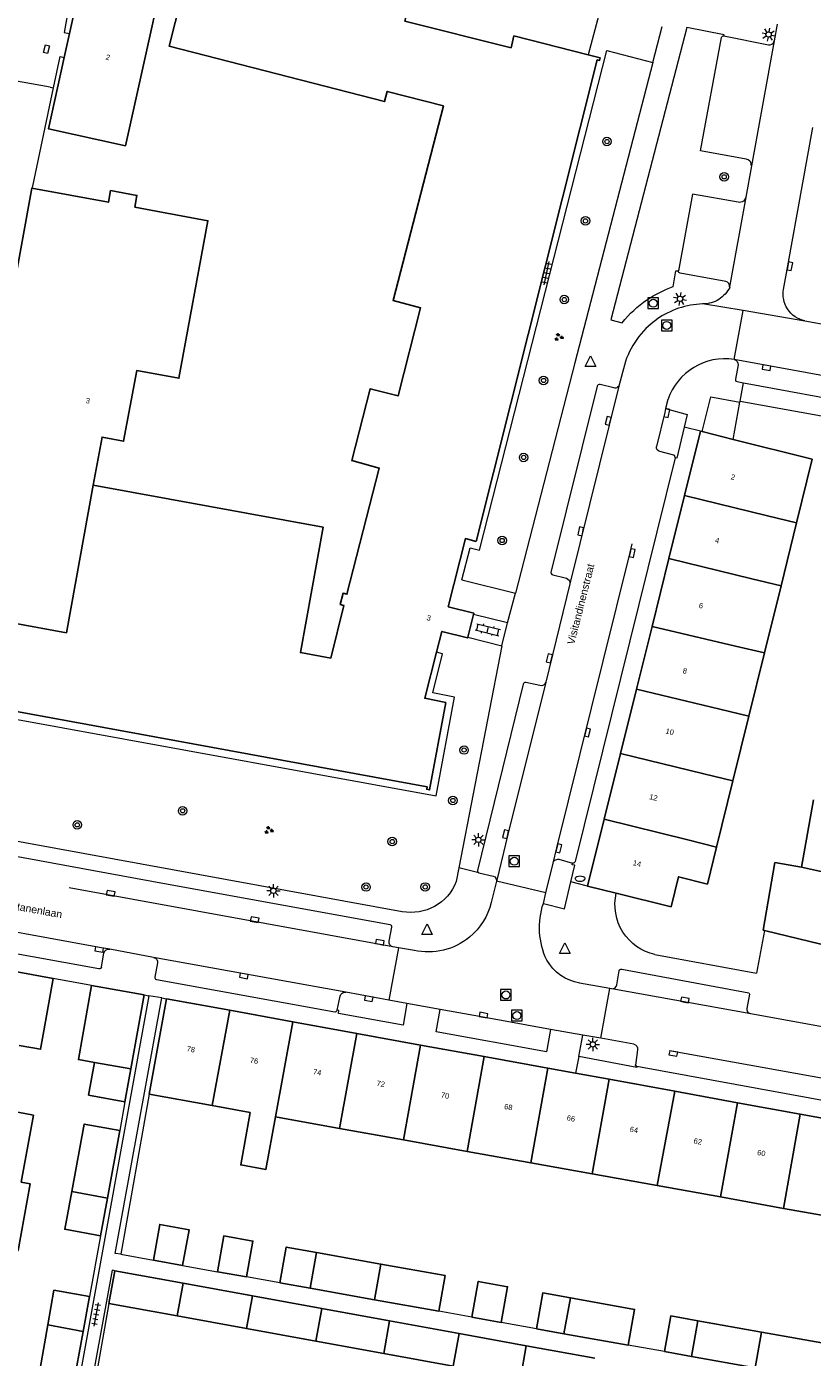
# Model space of a CAD drawing. Extents: x 131101 to 132041, y 397511 to 398853.
# Tile 78 of 80: x 131699 to 131773, y 398522 to 398647. Entities that reach past the tile are written whole.
import ezdxf
from ezdxf.enums import TextEntityAlignment as Align

# ---------------------------------------------------------------- set-up
doc = ezdxf.new("R2010")
doc.units = 0
doc.linetypes.add('DGN Style 2', pattern=[51.514866, 30.90892, -20.605946])
doc.layers.add('_vervallen situatie', color=250, linetype='Continuous', lineweight=9, plot=False)
for name, color, linetype, lineweight in [('gg-afsc-erfafscheiding', 250, 'Continuous', 9), ('gg-afsc-hekwerk', 250, 'Continuous', 9), ('gg-afsc-muur', 250, 'Continuous', 9), ('gg-bbg-bijgebouw', 10, 'Continuous', 25), ('gg-bbg-gedigitaliseerde bebouwing', 10, 'Continuous', 25), ('gg-bbg-gedigitaliseerde bijgebouw', 10, 'Continuous', 25), ('gg-bbg-hoofdgebouw', 10, 'Continuous', 25), ('gg-bbg-luifel en loopbrug', 10, 'DGN Style 2', 25), ('gg-bbg-tussenscheiding', 10, 'Continuous', 25), ('gg-knt-verharding', 250, 'Continuous', 9), ('gg-knt-verharding nz', 250, 'DGN Style 2', 9), ('gt-grn-weggrens', 250, 'Continuous', 9), ('gt-symb-boom', 250, 'Continuous', 9), ('gt-symb-brandkraan', 250, 'Continuous', 9), ('gt-symb-groenvak', 250, 'Continuous', 9), ('gt-symb-klinker verharding', 250, 'Continuous', 9), ('gt-symb-kolk', 250, 'Continuous', 9), ('gt-symb-kolk center center', 250, 'Continuous', 9), ('gt-symb-lichtmast', 250, 'Continuous', 9), ('gt-symb-rioolschacht', 250, 'Continuous', 9), ('gt-symb-tegel verharding', 250, 'Continuous', 9), ('gt-symb-waterafsluiter', 250, 'Continuous', 9), ('X-AL-huisnummers', 2, 'Continuous', 25), ('X-AL-straatnaam', 3, 'Continuous', 35)]:
    doc.layers.add(name, color=color, linetype=linetype, lineweight=lineweight)
doc.styles.add('CS Annotative', font='arial.ttf')

# ---------------------------------------------------------------- blocks, each defined once
blk = doc.blocks.new('gt0-LMAST')
at = {"layer": 'gt-symb-lichtmast'}
for p, q in [((-0.18, 0.17), (-0.45, 0.44)), ((-0.01, 0.25), (-0.01, 0.62)), ((0.17, 0.17), (0.44, 0.44)), ((-0.26, 0), (-0.63, 0)), ((-0.18, -0.18), (-0.45, -0.45)), ((-0.01, -0.25), (-0.01, -0.63)), ((0.44, -0.45), (0.17, -0.18)), ((0.24, 0), (0.62, 0))]:
    blk.add_line(p, q, dxfattribs=at)
blk.add_circle((-0.01, 0), 0.25, dxfattribs=at)
blk = doc.blocks.new('gt0-KOLK')
at = {"layer": 'gt-symb-kolk', "flags": 128}
blk.add_lwpolyline([(0, 0), (0.38, 0), (0.38, 0.4), (-0.38, 0.4), (-0.38, 0), (0, 0)], dxfattribs=at)
blk = doc.blocks.new('gt0-RS')
at = {"layer": 'gt-symb-rioolschacht', "flags": 128}
blk.add_lwpolyline([(-0.5, -0.5), (0.5, -0.5), (0.5, 0.5), (-0.5, 0.5), (-0.5, -0.5)], close=True, dxfattribs=at)
at = {"layer": 'gt-symb-rioolschacht'}
blk.add_circle((0, 0), 0.375, dxfattribs=at)
blk = doc.blocks.new('gt0-BOOM')
at = {"layer": 'gt-symb-boom'}
for radius in [0.4, 0.2]:
    blk.add_circle((0, 0), radius, dxfattribs=at)
blk = doc.blocks.new('gt0-WAFSL')
at = {"layer": 'gt-symb-waterafsluiter'}
for p, q in [((-0.5, -0.33), (0, 0.67)), ((0, 0.67), (0.5, -0.33)), ((0.5, -0.33), (-0.5, -0.33))]:
    blk.add_line(p, q, dxfattribs=at)
blk = doc.blocks.new('gt0-GRVAK')
at = {"layer": 'gt-symb-groenvak'}
for p, q in [((-0.11, 0.19), (-0.23, 0.24)), ((-0.18, 0.15), (0.09, 0.15)), ((-0.09, 0.21), (-0.16, 0.32)), ((-0.05, 0.21), (-0.05, 0.39)), ((0, 0.21), (0.06, 0.32)), ((0.02, 0.19), (0.13, 0.24)), ((0.26, -0.05), (0.2, 0.06)), ((0.3, -0.05), (0.3, 0.13)), ((0.35, -0.05), (0.41, 0.06)), ((-0.24, -0.23), (-0.36, -0.18)), ((-0.32, -0.26), (-0.05, -0.26)), ((-0.23, -0.21), (-0.29, -0.09)), ((-0.18, -0.2), (-0.18, -0.02)), ((-0.14, -0.21), (-0.07, -0.09)), ((-0.12, -0.23), (0, -0.18)), ((0.24, -0.07), (0.12, -0.02)), ((0.17, -0.11), (0.44, -0.11)), ((0.37, -0.07), (0.49, -0.02))]:
    blk.add_line(p, q, dxfattribs=at)
blk = doc.blocks.new('gt0-TEG1')
at = {"layer": 'gt-symb-tegel verharding'}
for p, q in [((-1.12, 0), (1.12, 0)), ((-0.9, -0.25), (-0.9, 0.25)), ((-0.45, -0.25), (-0.45, 0.25)), ((0, -0.25), (0, 0.25)), ((0.45, -0.25), (0.45, 0.25)), ((0.9, -0.25), (0.9, 0.25))]:
    blk.add_line(p, q, dxfattribs=at)
blk = doc.blocks.new('gt0-KL1')
at = {"layer": 'gt-symb-klinker verharding'}
for p, q in [((-1.15, 0.3), (1.15, 0.3)), ((-1, -0.3), (-1, 0.3)), ((-0.5, 0.3), (-0.5, 0.45)), ((0, -0.3), (0, 0.3)), ((0.5, 0.3), (0.5, 0.45)), ((1, -0.3), (1, 0.3)), ((-1.15, -0.3), (1.15, -0.3)), ((-0.5, -0.45), (-0.5, -0.3)), ((0.5, -0.45), (0.5, -0.3))]:
    blk.add_line(p, q, dxfattribs=at)
blk = doc.blocks.new('gt0-KOLKCC')
at = {"layer": 'gt-symb-kolk center center', "flags": 128}
blk.add_lwpolyline([(-0.38, 0.2), (0.38, 0.2), (0.38, -0.2), (-0.38, -0.2), (-0.38, 0.2)], close=True, dxfattribs=at)
blk = doc.blocks.new('gt0-BR')
at = {"layer": 'gt-symb-brandkraan', "extrusion": (0, 0, -1)}
for centre, radius, start, end in [((0.24, 0), 0.206, 287.5669, 72.4331), ((-0.6, -2.66), 3, 72.4331, 73.108), ((0, -0.69), 0.938, 73.108, 106.892), ((0.6, -2.66), 3, 106.892, 107.5669), ((-0.24, 0), 0.206, 107.5669, 252.433), ((-0.6, 2.66), 3, 286.892, 287.5669), ((0.6, 2.66), 3, 252.433, 253.1079)]:
    blk.add_arc(centre, radius, start, end, dxfattribs=at)
at = {"layer": 'gt-symb-brandkraan'}
blk.add_arc((0, 0.69), 0.938, 253.108, 286.8921, dxfattribs=at)
blk = doc.blocks.new('_vervallen situatie')
at = {"layer": 'gg-knt-verharding nz'}
blk.add_line((131700.94, 398641.73), (131697.44, 398642.37), dxfattribs=at)
at = {"layer": 'gt-symb-brandkraan'}
blk.add_blockref('gt0-BR', (131750.72, 398567.39), dxfattribs=at)
at = {"layer": 'gt-symb-kolk center center', "rotation": 255.6442150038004}
blk.add_blockref('gt0-KOLKCC', (131700.58, 398645.3), dxfattribs=at)

msp = doc.modelspace()

# ---------------------------------------------------------------- linework, layer by layer
at = {"layer": 'gg-afsc-erfafscheiding'}
for p, q in [((131707.95, 398546.42), (131707.48, 398543.72)), ((131710.23, 398547.13), (131707.58, 398532.1)), ((131705.65, 398533.85), (131704.62, 398528.14)), ((131707.58, 398532.1), (131707.04, 398532.19)), ((131707.58, 398532.1), (131710.63, 398531.55)), ((131713.38, 398531.05), (131716.64, 398530.47)), ((131707, 398530.55), (131706.75, 398530.6)), ((131722.51, 398529.42), (131719.39, 398529.98)), ((131706.44, 398527.48), (131704.07, 398513.9)), ((131740.56, 398526.19), (131737.44, 398526.75)), ((131746.62, 398525.11), (131743.31, 398525.7)), ((131758.64, 398522.96), (131755.24, 398523.57))]:
    msp.add_line(p, q, dxfattribs=at)
at = {"layer": 'gg-afsc-hekwerk'}
for p, q in [((131752.48, 398648.52), (131751.48, 398644.78)), ((131699.32, 398632.43), (131701.25, 398641.67))]:
    msp.add_line(p, q, dxfattribs=at)
at = {"layer": 'gg-afsc-hekwerk', "flags": 128}
for points in [[(131705.1, 398662.84), (131702.25, 398646.88), (131702.76, 398646.77)], [(131701.25, 398641.67), (131701.86, 398644.6), (131702.26, 398644.52)]]:
    msp.add_lwpolyline(points, dxfattribs=at)
at = {"layer": 'gg-afsc-muur'}
for p, q in [((131765.09, 398608.65), (131765.73, 398612.13)), ((131765.73, 398612.13), (131765.75, 398612.23)), ((131765.75, 398612.23), (131777.98, 398610.02)), ((131768.05, 398562.53), (131767.3, 398558.5)), ((131757.76, 398560.25), (131767.3, 398558.5)), ((131704.83, 398557.36), (131701.23, 398558.01))]:
    msp.add_line(p, q, dxfattribs=at)
at = {"layer": 'gg-afsc-muur', "extrusion": (0, 0, -1)}
msp.add_arc((-131758.79, 398564.93), 4.79, 282.4605, 13.1064, dxfattribs=at)
at = {"layer": 'gg-bbg-bijgebouw'}
for p, q in [((131768.05, 398562.53), (131767.93, 398562.56)), ((131773.35, 398561.24), (131768.05, 398562.53)), ((131709.78, 398556.46), (131704.83, 398557.36)), ((131708.51, 398549.51), (131709.78, 398556.46)), ((131707.95, 398546.42), (131708.51, 398549.51)), ((131706.31, 398537.39), (131707.48, 398543.72)), ((131705.65, 398533.85), (131706.31, 398537.39)), ((131704.02, 398524.86), (131704.62, 398528.14)), ((131702.9, 398518.69), (131704.02, 398524.86))]:
    msp.add_line(p, q, dxfattribs=at)
at = {"layer": 'gg-bbg-bijgebouw', "flags": 128}
for points in [[(131699.21, 398632.23), (131695.29, 398610.82), (131695.56, 398610.76), (131692.22, 398592.36)], [(131699.21, 398632.23), (131706.4, 398630.92), (131706.61, 398632.02), (131709.09, 398631.57), (131708.9, 398630.47), (131715.76, 398629.19), (131713.03, 398614.39), (131709.07, 398615.11), (131707.83, 398608.47), (131705.81, 398608.87), (131704.98, 398604.36)]]:
    msp.add_lwpolyline(points, dxfattribs=at)
at = {"layer": 'gg-bbg-gedigitaliseerde bebouwing'}
for p, q in [((131771.06, 398600.82), (131772.53, 398606.78)), ((131769.6, 398594.89), (131771.06, 398600.82)), ((131768.05, 398588.6), (131769.6, 398594.89)), ((131766.58, 398582.66), (131768.05, 398588.6)), ((131765.08, 398576.58), (131766.58, 398582.66)), ((131763.55, 398570.36), (131765.08, 398576.58)), ((131762.69, 398566.87), (131763.55, 398570.36)), ((131701.23, 398558.01), (131700.33, 398553.09)), ((131711.86, 398556.1), (131710.23, 398547.13)), ((131710.23, 398547.13), (131716.16, 398546.07)), ((131716.16, 398546.07), (131719.74, 398545.42)), ((131722.1, 398545), (131728.11, 398543.92)), ((131728.11, 398543.92), (131734.12, 398542.84)), ((131734.12, 398542.84), (131740.1, 398541.77)), ((131740.1, 398541.77), (131746.08, 398540.69)), ((131746.08, 398540.69), (131751.87, 398539.65)), ((131751.87, 398539.65), (131757.98, 398538.55)), ((131757.98, 398538.55), (131763.91, 398537.49)), ((131763.91, 398537.49), (131769.83, 398536.42)), ((131769.83, 398536.42), (131775.93, 398535.33))]:
    msp.add_line(p, q, dxfattribs=at)
at = {"layer": 'gg-bbg-gedigitaliseerde bebouwing', "flags": 128}
for points in [[(131700.33, 398553.09), (131700.03, 398551.37), (131698.01, 398551.73)], [(131719.74, 398545.42), (131718.84, 398540.5), (131721.2, 398540.07), (131722.1, 398545)], [(131693.98, 398533.17), (131697.92, 398532.45), (131699.05, 398538.73), (131698.21, 398538.88)]]:
    msp.add_lwpolyline(points, dxfattribs=at)
at = {"layer": 'gg-bbg-gedigitaliseerde bijgebouw'}
for p, q in [((131772.64, 398574.78), (131771.54, 398568.46)), ((131704.54, 398547.05), (131705.09, 398550.12)), ((131707.95, 398546.42), (131704.54, 398547.05)), ((131713.38, 398531.05), (131710.63, 398531.55)), ((131725.97, 398532.27), (131732.01, 398531.19)), ((131707, 398530.55), (131706.44, 398527.48)), ((131713.42, 398529.38), (131707, 398530.55)), ((131719.39, 398529.98), (131716.64, 398530.47)), ((131700.71, 398525.47), (131701.29, 398528.73)), ((131701.29, 398528.73), (131704.62, 398528.14)), ((131713.42, 398529.38), (131719.95, 398528.2)), ((131725.35, 398528.91), (131722.51, 398529.42)), ((131731.4, 398527.83), (131725.35, 398528.91)), ((131712.86, 398526.32), (131706.44, 398527.48)), ((131719.95, 398528.2), (131726.45, 398527.01)), ((131737.44, 398526.75), (131731.4, 398527.83)), ((131719.39, 398525.13), (131712.86, 398526.32)), ((131732.83, 398525.85), (131726.45, 398527.01)), ((131743.31, 398525.7), (131740.56, 398526.19)), ((131700.71, 398525.47), (131699.61, 398519.28)), ((131725.89, 398523.94), (131719.39, 398525.13)), ((131732.83, 398525.85), (131739.36, 398524.66)), ((131749.21, 398524.64), (131746.62, 398525.11)), ((131761.8, 398525.86), (131767.77, 398524.79)), ((131732.27, 398522.78), (131725.89, 398523.94)), ((131739.36, 398524.66), (131745.66, 398523.52)), ((131755.24, 398523.57), (131749.21, 398524.64)), ((131738.81, 398521.59), (131732.27, 398522.78)), ((131752.11, 398522.34), (131745.66, 398523.52)), ((131761.19, 398522.5), (131758.64, 398522.96)), ((131767.18, 398521.43), (131761.19, 398522.5))]:
    msp.add_line(p, q, dxfattribs=at)
at = {"layer": 'gg-bbg-gedigitaliseerde bijgebouw', "flags": 128}
for points in [[(131767.93, 398562.56), (131769.03, 398568.89), (131771.54, 398568.46)], [(131704.83, 398557.36), (131703.58, 398550.4), (131705.09, 398550.12)], [(131707.48, 398543.72), (131704.13, 398544.34), (131702.96, 398538)], [(131702.96, 398538), (131702.3, 398534.45), (131705.65, 398533.85)], [(131710.63, 398531.55), (131711.23, 398534.91), (131713.98, 398534.41), (131713.38, 398531.05)], [(131716.64, 398530.47), (131717.24, 398533.83), (131719.99, 398533.34), (131719.39, 398529.98)], [(131725.97, 398532.27), (131723.11, 398532.78), (131722.51, 398529.42)], [(131732.01, 398531.19), (131738.04, 398530.11), (131737.44, 398526.75)], [(131740.56, 398526.19), (131741.16, 398529.55), (131743.91, 398529.06), (131743.31, 398525.7)], [(131746.62, 398525.11), (131747.22, 398528.47), (131749.81, 398528.01)], [(131749.81, 398528.01), (131755.85, 398526.93), (131755.24, 398523.57)], [(131758.64, 398522.96), (131759.24, 398526.32), (131761.8, 398525.86)], [(131767.77, 398524.79), (131773.98, 398523.68), (131773.38, 398520.32)]]:
    msp.add_lwpolyline(points, dxfattribs=at)
at = {"layer": 'gg-bbg-hoofdgebouw'}
for p, q in [((131702.26, 398644.52), (131702.76, 398646.77)), ((131751.48, 398644.78), (131744.51, 398646.56)), ((131762.04, 398609.42), (131760.54, 398603.37)), ((131762.19, 398609.38), (131762.04, 398609.42)), ((131765.09, 398608.65), (131762.19, 398609.38)), ((131772.53, 398606.78), (131765.09, 398608.65)), ((131760.54, 398603.37), (131759.07, 398597.45)), ((131759.07, 398597.45), (131757.48, 398591.07)), ((131740.18, 398590.07), (131740.72, 398592.2)), ((131757.48, 398591.07), (131756.02, 398585.2)), ((131756.02, 398585.2), (131754.52, 398579.15)), ((131754.52, 398579.15), (131752.99, 398572.96)), ((131752.99, 398572.96), (131751.43, 398566.69)), ((131751.43, 398566.69), (131754.12, 398566.02)), ((131759.29, 398564.73), (131754.12, 398566.02)), ((131690.12, 398560.03), (131701.23, 398558.01)), ((131711.86, 398556.1), (131717.8, 398555.02)), ((131717.8, 398555.02), (131723.73, 398553.94)), ((131723.73, 398553.94), (131729.74, 398552.85)), ((131729.74, 398552.85), (131735.73, 398551.76)), ((131735.73, 398551.76), (131741.7, 398550.67)), ((131741.7, 398550.67), (131747.68, 398549.59)), ((131747.68, 398549.59), (131750.3, 398549.11)), ((131750.3, 398549.11), (131753.45, 398548.54)), ((131753.45, 398548.54), (131759.61, 398547.42)), ((131759.61, 398547.42), (131765.52, 398546.34)), ((131765.52, 398546.34), (131771.4, 398545.27)), ((131771.4, 398545.27), (131777.44, 398544.18))]:
    msp.add_line(p, q, dxfattribs=at)
at = {"layer": 'gg-bbg-hoofdgebouw', "flags": 128}
for points in [[(131702.76, 398646.77), (131706, 398661.4), (131713.23, 398659.81), (131708, 398636.23), (131700.77, 398637.82), (131702.26, 398644.52)], [(131704.98, 398604.36), (131726.58, 398600.4), (131724.45, 398588.63), (131727.3, 398588.11), (131728.54, 398593.04), (131728.19, 398593.15), (131728.45, 398594.19), (131728.82, 398594.1), (131731.85, 398605.96), (131729.28, 398606.65), (131731, 398613.4), (131733.63, 398612.73), (131735.74, 398621.01), (131733.15, 398621.7), (131737.88, 398639.99), (131732.6, 398641.34), (131732.35, 398640.37), (131712.1, 398645.59), (131714.35, 398654.37), (131734.58, 398649.14), (131734.27, 398647.93), (131744.24, 398645.43), (131744.51, 398646.56)], [(131751.48, 398644.78), (131752.6, 398644.49), (131752.55, 398644.25), (131752.33, 398644.3), (131740.95, 398599.07)], [(131740.72, 398592.2), (131740.75, 398592.31), (131738.33, 398592.93), (131739.95, 398599.33), (131740.95, 398599.07)], [(131691.95, 398592.41), (131690.45, 398584.2), (131690.7, 398584.15), (131690.75, 398584.38), (131736.36, 398576), (131736.32, 398575.78), (131736.58, 398575.73), (131738.1, 398583.93)], [(131737.24, 398588.66), (131737.74, 398590.61), (131740.16, 398590), (131740.18, 398590.07)], [(131738.1, 398583.93), (131736.13, 398584.34), (131737.24, 398588.66)], [(131762.69, 398566.87), (131759.98, 398567.57), (131759.29, 398564.73)]]:
    msp.add_lwpolyline(points, dxfattribs=at)
at = {"layer": 'gg-bbg-luifel en loopbrug', "flags": 128}
msp.add_lwpolyline([(131696.41, 398545.72), (131699.36, 398545.18), (131698.21, 398538.88)], dxfattribs=at)
at = {"layer": 'gg-bbg-tussenscheiding'}
for p, q in [((131768.33, 398601.48), (131760.54, 398603.37)), ((131768.33, 398601.48), (131771.06, 398600.82)), ((131766.87, 398595.55), (131759.07, 398597.45)), ((131766.87, 398595.55), (131769.6, 398594.89)), ((131757.48, 398591.07), (131765.32, 398589.24)), ((131765.32, 398589.24), (131768.05, 398588.6)), ((131763.86, 398583.31), (131756.02, 398585.2)), ((131763.86, 398583.31), (131766.58, 398582.66)), ((131754.52, 398579.15), (131762.36, 398577.23)), ((131762.36, 398577.23), (131765.08, 398576.58)), ((131760.84, 398571.02), (131752.99, 398572.96)), ((131760.84, 398571.02), (131763.55, 398570.36)), ((131771.54, 398568.46), (131774.62, 398567.78)), ((131717.8, 398555.02), (131716.16, 398546.07)), ((131723.73, 398553.94), (131722.1, 398545)), ((131728.11, 398543.92), (131729.74, 398552.85)), ((131735.73, 398551.76), (131734.12, 398542.84)), ((131705.09, 398550.12), (131708.51, 398549.51)), ((131740.1, 398541.77), (131741.7, 398550.67)), ((131747.68, 398549.59), (131746.08, 398540.69)), ((131751.87, 398539.65), (131753.45, 398548.54)), ((131759.61, 398547.42), (131757.98, 398538.55)), ((131763.91, 398537.49), (131765.52, 398546.34)), ((131771.4, 398545.27), (131769.83, 398536.42)), ((131702.96, 398538), (131706.31, 398537.39)), ((131725.97, 398532.27), (131725.35, 398528.91)), ((131732.01, 398531.19), (131731.4, 398527.83)), ((131713.42, 398529.38), (131712.86, 398526.32)), ((131719.95, 398528.2), (131719.39, 398525.13)), ((131749.81, 398528.01), (131749.21, 398524.64)), ((131726.45, 398527.01), (131725.89, 398523.94)), ((131700.71, 398525.47), (131704.02, 398524.86)), ((131732.83, 398525.85), (131732.27, 398522.78)), ((131761.8, 398525.86), (131761.19, 398522.5)), ((131739.36, 398524.66), (131738.81, 398521.59)), ((131767.77, 398524.79), (131767.18, 398521.43)), ((131745.66, 398523.52), (131745.11, 398520.45))]:
    msp.add_line(p, q, dxfattribs=at)
at = {"layer": 'gg-bbg-tussenscheiding', "flags": 128}
msp.add_lwpolyline([(131704.98, 398604.36), (131702.46, 398590.49), (131692.22, 398592.36)], dxfattribs=at)
at = {"layer": 'gg-knt-verharding'}
for p, q in [((131769.23, 398647.65), (131768.95, 398646.09)), ((131768.95, 398646.09), (131766.82, 398634.33)), ((131757.55, 398644.04), (131750.24, 398615.83)), ((131766.82, 398634.33), (131766.29, 398631.39)), ((131699.21, 398632.23), (131699.32, 398632.43)), ((131766.29, 398631.39), (131764.77, 398622.97)), ((131764.77, 398622.97), (131764.78, 398622.93)), ((131819.88, 398611.04), (131771.85, 398619.76)), ((131750.24, 398615.83), (131744.64, 398594.21)), ((131754.88, 398615.63), (131754.41, 398613.76)), ((131758.98, 398612.38), (131758.76, 398611.55)), ((131739.61, 398595.47), (131744.64, 398594.21)), ((131749.77, 398595.08), (131747.49, 398585.84)), ((131743.91, 398591.41), (131740.72, 398592.2)), ((131743.38, 398589.27), (131743.91, 398591.41)), ((131740.18, 398590.07), (131743.38, 398589.27)), ((131743.38, 398589.27), (131739.33, 398568.4)), ((131734.01, 398564.28), (131692.21, 398571.92)), ((131747.51, 398566.04), (131748.18, 398568.85)), ((131748.72, 398569.21), (131750.01, 398568.85)), ((131739.33, 398568.4), (131739.07, 398567.11)), ((131742.87, 398567.15), (131742.37, 398565.15)), ((131742.87, 398567.25), (131742.87, 398567.15)), ((131742.89, 398567.24), (131742.87, 398567.15)), ((131747.51, 398566.04), (131742.87, 398567.15)), ((131747.27, 398565.06), (131747.51, 398566.04)), ((131705.52, 398558.91), (131692.7, 398561.25)), ((131710.65, 398559.99), (131706.53, 398560.77)), ((131733.65, 398560.9), (131732.76, 398555.97)), ((131733.65, 398560.9), (131733.13, 398560.99)), ((131735.15, 398560.65), (131733.65, 398560.9)), ((131753.52, 398557.08), (131750.68, 398557.58)), ((131710.21, 398556.38), (131700.1, 398500.82)), ((131707.04, 398532.19), (131711.41, 398556.18)), ((131709.78, 398556.46), (131710.21, 398556.38)), ((131711.41, 398556.18), (131711.86, 398556.1)), ((131732.76, 398555.97), (131728.7, 398556.71)), ((131752.67, 398552.39), (131753.52, 398557.08)), ((131753.7, 398557.05), (131753.52, 398557.08)), ((131734.45, 398555.66), (131732.76, 398555.97)), ((131737.57, 398555.09), (131734.45, 398555.66)), ((131774.5, 398553.27), (131766.75, 398554.68)), ((131750.99, 398552.69), (131747.94, 398553.21)), ((131750.59, 398550.67), (131750.99, 398552.69)), ((131752.67, 398552.39), (131750.99, 398552.69)), ((131755.76, 398551.84), (131752.67, 398552.39)), ((131706.75, 398530.6), (131701.3, 398500.6))]:
    msp.add_line(p, q, dxfattribs=at)
at = {"layer": 'gg-knt-verharding', "flags": 128}
for points in [[(131764.24, 398646.55), (131764.25, 398646.64), (131760.74, 398647.34), (131753.6, 398619.88), (131754.68, 398619.6)], [(131766.82, 398634.33), (131766.81, 398634.47), (131766.79, 398634.57), (131766.75, 398634.66), (131766.72, 398634.72), (131766.68, 398634.77), (131766.52, 398634.91), (131766.32, 398634.98), (131762.04, 398635.74), (131764.01, 398646.4), (131764.04, 398646.47), (131764.09, 398646.52), (131764.16, 398646.55), (131764.24, 398646.55)], [(131764.24, 398646.55), (131768.42, 398645.71), (131768.58, 398645.72), (131768.73, 398645.78), (131768.88, 398645.91), (131768.95, 398646.09)], [(131739.61, 398595.47), (131740.38, 398598.46), (131741.26, 398598.25), (131753.24, 398645.17), (131757.55, 398644.04)], [(131769.83, 398622.74), (131770.24, 398624.95), (131772.58, 398637.94)], [(131765.58, 398630.93), (131761.29, 398631.69), (131759.96, 398624.49)], [(131766.29, 398631.39), (131766.21, 398631.19), (131766.07, 398631.03)], [(131759.47, 398622.99), (131759.73, 398624.48), (131759.96, 398624.49)], [(131764.77, 398622.97), (131764.77, 398623.14), (131764.7, 398623.3), (131764.57, 398623.42), (131764.41, 398623.48), (131760.13, 398624.25), (131760.06, 398624.28), (131760.01, 398624.32), (131759.97, 398624.39), (131759.96, 398624.49)], [(131765.2, 398616.16), (131765.37, 398616.08), (131765.49, 398615.95), (131765.55, 398615.8), (131765.56, 398615.65), (131765.32, 398614.31), (131765.32, 398614.21), (131765.37, 398614.13), (131765.48, 398614.08), (131766.07, 398613.97)], [(131753.88, 398613.48), (131752.61, 398613.79), (131752.51, 398613.8), (131752.42, 398613.76), (131752.36, 398613.71), (131752.34, 398613.64), (131747.98, 398596.16), (131748.01, 398596.05), (131748.07, 398595.97), (131748.16, 398595.93), (131749.44, 398595.6), (131749.58, 398595.53), (131749.7, 398595.43), (131749.77, 398595.26), (131749.77, 398595.08)], [(131754.41, 398613.76), (131754.35, 398613.64), (131754.25, 398613.54)], [(131766.07, 398613.97), (131777.31, 398611.89), (131777.38, 398611.9), (131777.45, 398611.93), (131777.5, 398611.98), (131777.53, 398612.04), (131777.77, 398613.38), (131777.83, 398613.54), (131777.95, 398613.66), (131778.12, 398613.73), (131778.3, 398613.74)], [(131762.19, 398609.38), (131763.01, 398612.65), (131765.73, 398612.13)], [(131758.76, 398611.55), (131758.68, 398611.17), (131757.89, 398607.98)], [(131758.76, 398611.55), (131760.77, 398610.98), (131760.49, 398609.8)], [(131760.49, 398609.8), (131759.81, 398606.87), (131759.66, 398606.9)], [(131759.66, 398606.9), (131759.67, 398606.98), (131759.64, 398607.05), (131759.59, 398607.12), (131759.52, 398607.15), (131758.23, 398607.51), (131758.08, 398607.56), (131757.96, 398607.67), (131757.9, 398607.82), (131757.89, 398607.98)], [(131759.66, 398606.9), (131750.26, 398569.01), (131750.23, 398568.94), (131750.17, 398568.88), (131750.1, 398568.85), (131750.01, 398568.85)], [(131690.43, 398583.67), (131737.19, 398575.16), (131738.92, 398584.43), (131736.89, 398584.84), (131737.8, 398588.52), (131737.24, 398588.66)], [(131747.49, 398585.84), (131747.41, 398585.68), (131747.28, 398585.57), (131747.13, 398585.51), (131746.95, 398585.52), (131745.64, 398585.81), (131745.54, 398585.81), (131745.46, 398585.77), (131745.41, 398585.72), (131745.39, 398585.66), (131741.07, 398568.16), (131741.07, 398568.08), (131741.1, 398568), (131741.15, 398567.95), (131741.22, 398567.93)], [(131733.13, 398560.99), (131732.97, 398561.06), (131732.86, 398561.18), (131732.8, 398561.34), (131732.8, 398561.51), (131733.05, 398562.84), (131733.03, 398562.92), (131732.99, 398562.99), (131732.89, 398563.05), (131711.69, 398566.89), (131694.44, 398570.05), (131694.37, 398570.04), (131694.3, 398570.01), (131694.24, 398569.96), (131694.21, 398569.89), (131694.01, 398568.59), (131693.97, 398568.45), (131693.88, 398568.34)], [(131748.18, 398568.85), (131748.24, 398568.99), (131748.35, 398569.12)], [(131749.86, 398567.08), (131750.24, 398568.64), (131749.98, 398568.7), (131750.01, 398568.85)], [(131741.22, 398567.93), (131742.55, 398567.62), (131742.7, 398567.55), (131742.81, 398567.43), (131742.87, 398567.25)], [(131747.27, 398565.06), (131749.26, 398564.56), (131749.86, 398567.08)], [(131705.76, 398559.07), (131705.99, 398560.42), (131706.06, 398560.57), (131706.18, 398560.69), (131706.34, 398560.77), (131706.53, 398560.77)], [(131710.65, 398559.99), (131710.82, 398559.92), (131710.95, 398559.79), (131711.02, 398559.64), (131711.02, 398559.48), (131710.77, 398558.14), (131710.77, 398558.07), (131710.79, 398558.01), (131710.84, 398557.95), (131710.92, 398557.91), (131727.67, 398554.87), (131727.75, 398554.87), (131727.82, 398554.9), (131727.88, 398554.96), (131727.91, 398555.04)], [(131753.7, 398557.05), (131753.86, 398557.06), (131754.01, 398557.13), (131754.12, 398557.26), (131754.17, 398557.42), (131754.41, 398558.74), (131754.43, 398558.81), (131754.48, 398558.86), (131754.55, 398558.9), (131754.64, 398558.9), (131766.58, 398556.67), (131766.63, 398556.53), (131766.4, 398555.2), (131766.4, 398555.05), (131766.45, 398554.9)], [(131727.91, 398555.04), (131728.18, 398556.35), (131728.24, 398556.51), (131728.36, 398556.63), (131728.52, 398556.71), (131728.7, 398556.71)], [(131734.45, 398555.66), (131734.1, 398553.62), (131728.02, 398554.73), (131728.05, 398555), (131727.91, 398555.04)], [(131747.94, 398553.21), (131747.56, 398551.12), (131737.19, 398553.01), (131737.57, 398555.09)], [(131755.76, 398551.84), (131755.92, 398551.77), (131756.04, 398551.65), (131756.11, 398551.49), (131756.11, 398551.31), (131755.93, 398549.88)], [(131756.06, 398549.77), (131756.05, 398549.66), (131750.59, 398550.67)], [(131756.06, 398549.77), (131788.57, 398543.84), (131788.64, 398543.85), (131788.7, 398543.88), (131788.76, 398543.93), (131788.8, 398544.01), (131789.02, 398545.34), (131789.08, 398545.48), (131789.19, 398545.6), (131789.36, 398545.69), (131789.55, 398545.7)]]:
    msp.add_lwpolyline(points, dxfattribs=at)
at = {"layer": 'gg-knt-verharding', "extrusion": (0, 0, -1)}
for centre, radius, start, end in [((-131765.71, 398631.5), 0.587, 232.6759, 283.0866), ((-131762.95, 398613), 10.58, 55.8493, 70.8349), ((-131762.27, 398624.17), 2.8, 206.3946, 237.8992), ((-131772.4, 398622.31), 2.6, 327.2522, 9.6262), ((-131762.95, 398612.98), 10.6, 38.6862, 55.8889), ((-131762.27, 398624.18), 2.81, 237.856, 270.6898), ((-131772.4, 398622.31), 2.6, 282.1555, 327.2639), ((-131754, 398613.88), 0.423, 233.9955, 287.1297), ((-131748.64, 398568.75), 0.465, 52.3163, 99.9808), ((-131734.84, 398568.76), 4.55, 201.2608, 280.5015), ((-131736.48, 398566.57), 6.06, 193.5207, 230.5027), ((-131754.19, 398562.8), 7.28, 335.0681, 18.1006), ((-131736.47, 398566.56), 6.06, 230.4802, 282.6262), ((-131705.55, 398559.12), 0.214, 194.101, 279.2872), ((-131751.4, 398561.9), 4.38, 279.3618, 330.2307), ((-131766.85, 398555.12), 0.449, 281.9548, 331.0481), ((-131756.04, 398549.88), 0.111, 262.2655, 3.002)]:
    msp.add_arc(centre, radius, start, end, dxfattribs=at)
at = {"layer": 'gg-knt-verharding'}
for centre, radius, start, end in [((131762.52, 398613.42), 7.96, 92.0815, 125.188), ((131762.53, 398613.42), 7.96, 125.2012, 163.8674), ((131764.34, 398610.56), 5.66, 81.2638, 161.2713)]:
    msp.add_arc(centre, radius, start, end, dxfattribs=at)
at = {"layer": 'gg-knt-verharding nz'}
for p, q in [((131700.94, 398641.73), (131701.25, 398641.67)), ((131778.3, 398613.74), (131765.2, 398616.16)), ((131754.41, 398613.76), (131749.77, 398595.08)), ((131733.13, 398560.99), (131693.49, 398568.2)), ((131728.7, 398556.71), (131710.65, 398559.99)), ((131766.75, 398554.68), (131753.7, 398557.05)), ((131789.55, 398545.7), (131755.76, 398551.84))]:
    msp.add_line(p, q, dxfattribs=at)
at = {"layer": 'gg-knt-verharding nz', "flags": 128}
for points in [[(131748.18, 398568.85), (131748.53, 398570.29), (131752.88, 398587.83), (131755.42, 398598.01), (131757.89, 398607.98)], [(131747.49, 398585.84), (131743.92, 398571.52), (131742.89, 398567.24)], [(131706.53, 398560.77), (131705.57, 398560.93), (131692.42, 398563.32)], [(131747.94, 398553.21), (131741.62, 398554.37), (131737.57, 398555.09)]]:
    msp.add_lwpolyline(points, dxfattribs=at)
at = {"layer": 'gt-grn-weggrens'}
for p, q in [((131757.55, 398644.04), (131758.43, 398647.43)), ((131766.03, 398620.74), (131762.23, 398621.37)), ((131765.2, 398616.16), (131766.03, 398620.74)), ((131771.85, 398619.76), (131766.03, 398620.74)), ((131765.75, 398612.23), (131766.07, 398613.97)), ((131762.04, 398609.42), (131760.49, 398609.8)), ((131743.91, 398591.41), (131744.64, 398594.21)), ((131741.22, 398567.93), (131739.33, 398568.4)), ((131751.43, 398566.69), (131749.86, 398567.08)), ((131711.41, 398556.18), (131710.21, 398556.38)), ((131750.59, 398550.67), (131750.3, 398549.11))]:
    msp.add_line(p, q, dxfattribs=at)

# ---------------------------------------------------------------- block references
at = {"layer": '_vervallen situatie'}
msp.add_blockref('_vervallen situatie', (0, 0), dxfattribs=at)
at = {"layer": 'gt-symb-boom'}
for p in [(131753.25, 398636.62), (131764.26, 398633.31), (131751.23, 398629.17), (131749.24, 398621.78), (131747.29, 398614.18), (131745.42, 398606.95), (131743.4, 398599.15), (131739.82, 398579.47), (131738.77, 398574.73), (131713.38, 398573.76), (131703.48, 398572.44), (131733.07, 398570.87), (131730.61, 398566.6), (131736.17, 398566.61)]:
    msp.add_blockref('gt0-BOOM', p, dxfattribs=at)
at = {"layer": 'gt-symb-groenvak'}
msp.add_blockref('gt0-GRVAK', (131748.71, 398618.25), dxfattribs=at)
at = {"layer": 'gt-symb-groenvak', "rotation": 357.7070995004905}
msp.add_blockref('gt0-GRVAK', (131721.47, 398571.94), dxfattribs=at)
at = {"layer": 'gt-symb-klinker verharding', "rotation": 346.0609856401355}
msp.add_blockref('gt0-KL1', (131742.05, 398590.77), dxfattribs=at)
at = {"layer": 'gt-symb-kolk'}
for p, rotation in [((131770.24, 398624.95), 258.5776950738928), ((131768.28, 398615.58), 169.3753872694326), ((131758.68, 398611.17), 258.5776950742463), ((131753.55, 398610.34), 75.83849010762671), ((131750.98, 398599.97), 78.99865940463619), ((131755.42, 398598.01), 258.5776950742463), ((131748.03, 398588.03), 76.07924049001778), ((131751.22, 398581.16), 256.1046812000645), ((131743.92, 398571.52), 76.02247122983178), ((131748.53, 398570.29), 256.5626453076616), ((131706.58, 398565.81), 349.6713347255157), ((131720.11, 398563.34), 349.7536163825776), ((131731.88, 398561.22), 349.589049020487), ((131705.57, 398560.93), 169.7615574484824), ((131719.17, 398558.45), 169.7362976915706), ((131730.9, 398556.31), 169.5969863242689), ((131760.54, 398555.8), 349.7853830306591), ((131741.62, 398554.37), 349.6222545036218), ((131759.52, 398551.16), 169.7124760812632)]:
    msp.add_blockref('gt0-KOLK', p, dxfattribs=dict(at, rotation=rotation))
at = {"layer": 'gt-symb-lichtmast'}
for p, rotation in [((131768.43, 398646.67), 258.5776950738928), ((131760.11, 398621.84), 258.5776950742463)]:
    msp.add_blockref('gt0-LMAST', p, dxfattribs=dict(at, rotation=rotation))
for p in [(131741.18, 398571.03), (131721.92, 398566.24), (131751.93, 398551.82)]:
    msp.add_blockref('gt0-LMAST', p, dxfattribs=at)
at = {"layer": 'gt-symb-rioolschacht'}
for p in [(131757.6, 398621.44), (131758.86, 398619.35), (131744.54, 398569.02), (131743.76, 398556.46), (131744.79, 398554.53)]:
    msp.add_blockref('gt0-RS', p, dxfattribs=at)
at = {"layer": 'gt-symb-tegel verharding'}
for p, rotation in [((131747.58, 398624.25), 78.39774465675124), ((131705.26, 398526.44), 79.6900296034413)]:
    msp.add_blockref('gt0-TEG1', p, dxfattribs=dict(at, rotation=rotation))
at = {"layer": 'gt-symb-waterafsluiter'}
for p in [(131751.69, 398615.82), (131736.34, 398562.47), (131749.3, 398560.68)]:
    msp.add_blockref('gt0-WAFSL', p, dxfattribs=at)

# ---------------------------------------------------------------- texts
at = {"layer": 'X-AL-huisnummers', "style": 'CS Annotative'}
for s, rotation, p in [('2', 347.5, (131706.31, 398644.29)), ('3', 349.4, (131704.43, 398612.03)), ('2', 346.1, (131765.03, 398604.86)), ('4', 346.1, (131763.55, 398598.91)), ('6', 346.1, (131762.03, 398592.79)), ('3', 345.7, (131736.45, 398591.64)), ('8', 346.1, (131760.51, 398586.66)), ('10', 346.1, (131759.09, 398580.95)), ('12', 346.1, (131757.56, 398574.77)), ('14', 346.1, (131756.02, 398568.57)), ('78', 349.7, (131714.11, 398551.12)), ('76', 349.7, (131720.05, 398550.04)), ('74', 349.7, (131725.98, 398548.96)), ('72', 349.7, (131731.95, 398547.87)), ('70', 349.7, (131738, 398546.77)), ('68', 349.7, (131743.94, 398545.69)), ('66', 349.7, (131749.82, 398544.62)), ('64', 349.7, (131755.74, 398543.55)), ('62', 349.7, (131761.74, 398542.46)), ('60', 349.7, (131767.71, 398541.37))]:
    msp.add_text(s, height=0.5, rotation=rotation, dxfattribs=at).set_placement(p, align=Align.CENTER)
at = {"layer": 'X-AL-straatnaam', "style": 'CS Annotative'}
for s, rotation, p in [('Visitandinenstraat', 75.8, (131750.77, 398593.18)), ('Montfortanenlaan', 349.7, (131698.32, 398564.71))]:
    msp.add_text(s, height=0.7, rotation=rotation, dxfattribs=at).set_placement(p, align=Align.MIDDLE)

doc.saveas('drawing.dxf')
